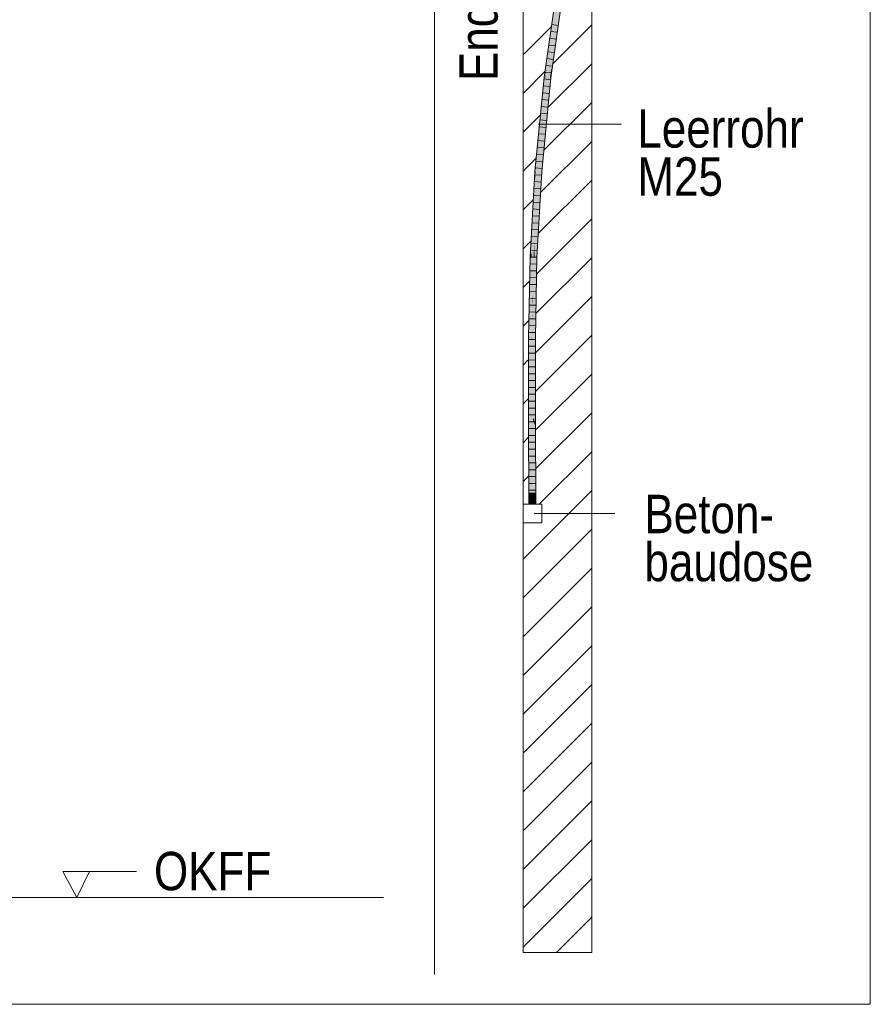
# Model space of a CAD drawing. Extents: x -720 to 300, y 62 to 1162.
# Tile 43 of 256: x 156 to 187, y 620 to 656. Entities that reach past the tile are written whole.
import ezdxf
from ezdxf.lldxf.tags import DXFTag

# ---------------------------------------------------------------- set-up
doc = ezdxf.new("R2010")
doc.units = 0
doc.layers.get('0').update_dxf_attribs({"lineweight": 13})
for name, color, linetype, lineweight, true_color in [('E_Betonbaudose', 1, 'Continuous', 13, 0xff0000), ('E_Detail_Beschriftung', 7, 'Continuous', 13, 0x009900), ('E_Detail_Wandschraffur', 7, 'Continuous', 5, 0xc0c0c0), ('E_Leerrohr 25-A06G93Y08I', 7, 'Continuous', 9, 0xff8000), ('E_Leerrohr 25-Shading', 7, 'Continuous', 9, 0xff8000)]:
    doc.layers.add(name, color=color, linetype=linetype, lineweight=lineweight, true_color=true_color)
doc.layers.add('E_Detail_Linie_Text_Bem', color=7, linetype='Continuous', lineweight=13)
doc.styles.get("Standard").update_dxf_attribs({"font": 'ARIALN.TTF'})
tags = doc.linetypes.add('fein_strichliert', pattern=[4, 1, -2, 1]).pattern_tags.tags
tags[8:9] = [DXFTag(74, 4), DXFTag(75, 0), DXFTag(340, '0'), DXFTag(46, 0.0), DXFTag(50, 0.0), DXFTag(44, 0.0), DXFTag(45, 0.0)]
tags[6:7] = [DXFTag(74, 4), DXFTag(75, 0), DXFTag(340, '0'), DXFTag(46, 0.0), DXFTag(50, 0.0), DXFTag(44, 0.0), DXFTag(45, 0.0)]
tags[4:5] = [DXFTag(74, 4), DXFTag(75, 0), DXFTag(340, '0'), DXFTag(46, 0.0), DXFTag(50, 0.0), DXFTag(44, 0.0), DXFTag(45, 0.0)]
tags = doc.linetypes.add('fein_strichliert-A06G93Y38I', pattern=[4, 1, -2, 1]).pattern_tags.tags
tags[8:9] = [DXFTag(74, 4), DXFTag(75, 0), DXFTag(340, '0'), DXFTag(46, 0.0), DXFTag(50, 0.0), DXFTag(44, 0.0), DXFTag(45, 0.0)]
tags[6:7] = [DXFTag(74, 4), DXFTag(75, 0), DXFTag(340, '0'), DXFTag(46, 0.0), DXFTag(50, 0.0), DXFTag(44, 0.0), DXFTag(45, 0.0)]
tags[4:5] = [DXFTag(74, 4), DXFTag(75, 0), DXFTag(340, '0'), DXFTag(46, 0.0), DXFTag(50, 0.0), DXFTag(44, 0.0), DXFTag(45, 0.0)]
tags = doc.linetypes.add('STRICHPUNKT2-A06G93Y18I', pattern=[12.7, 6.35, -3.175, 0, -3.175]).pattern_tags.tags
tags[10:11] = [DXFTag(74, 4), DXFTag(75, 0), DXFTag(340, '0'), DXFTag(46, 0.0), DXFTag(50, 0.0), DXFTag(44, 0.0), DXFTag(45, 0.0)]
tags[8:9] = [DXFTag(74, 4), DXFTag(75, 0), DXFTag(340, '0'), DXFTag(46, 0.0), DXFTag(50, 0.0), DXFTag(44, 0.0), DXFTag(45, 0.0)]
tags[6:7] = [DXFTag(74, 4), DXFTag(75, 0), DXFTag(340, '0'), DXFTag(46, 0.0), DXFTag(50, 0.0), DXFTag(44, 0.0), DXFTag(45, 0.0)]
tags[4:5] = [DXFTag(74, 4), DXFTag(75, 0), DXFTag(340, '0'), DXFTag(46, 0.0), DXFTag(50, 0.0), DXFTag(44, 0.0), DXFTag(45, 0.0)]

# ---------------------------------------------------------------- blocks, each defined once
blk = doc.blocks.new('Shading-A06G93SJ8I', base_point=(174.288, 726.756))
at = {"layer": 'E_Leerrohr 25-Shading', "color": 31, "true_color": 0xfabd7f}
for points in [[(175.294, 657.737), (174.955, 655.352), (175.381, 657.724), (174.94, 654.618)], [(175.448, 657.715), (175.381, 657.724), (174.955, 654.097), (174.94, 654.618)], [(175.448, 657.715), (174.955, 654.097), (175.452, 657.596)], [(174.94, 654.618), (174.955, 655.352), (174.75, 653.808), (174.782, 654.136)], [(174.94, 654.618), (174.75, 653.808), (174.824, 653.799)], [(174.94, 654.618), (174.824, 653.799), (174.955, 654.097), (174.911, 653.789)], [(174.782, 654.136), (174.736, 653.81), (174.75, 653.808)], [(174.736, 653.81), (174.479, 651.204), (174.485, 650.365), (174.43, 650.369)], [(174.75, 653.808), (174.736, 653.81), (174.485, 650.365)], [(174.824, 653.799), (174.75, 653.808), (174.485, 650.365)], [(174.485, 650.365), (174.573, 650.358), (174.824, 653.799), (174.911, 653.789)], [(174.479, 651.204), (174.397, 650.372), (174.43, 650.369)], [(174.337, 647.692), (174.485, 650.365), (174.343, 648.057), (174.43, 650.369)], [(174.485, 650.365), (174.337, 647.692), (174.402, 647.254), (174.354, 647.256)], [(174.43, 650.369), (174.397, 650.372), (174.343, 648.057), (174.356, 648.845)], [(174.356, 648.845), (174.397, 650.372), (174.374, 649.954)], [(174.485, 650.365), (174.402, 647.254), (174.573, 650.358)], [(174.374, 649.954), (174.339, 648.909), (174.313, 647.257), (174.312, 647.257)], [(174.374, 649.954), (174.313, 647.257), (174.356, 648.845)], [(174.339, 648.909), (174.374, 649.954), (174.349, 649.499)], [(174.349, 649.499), (174.284, 647.258), (174.339, 648.909)], [(174.284, 647.258), (174.349, 649.499), (174.287, 647.429), (174.337, 649.294)], [(174.337, 649.294), (174.316, 648.913), (174.287, 647.429), (174.302, 648.352)], [(174.339, 648.909), (174.284, 647.258), (174.312, 647.257)], [(174.316, 648.913), (174.309, 648.779), (174.302, 648.352)], [(174.302, 648.352), (174.309, 648.779), (174.243, 647.26), (174.236, 647.455)], [(174.343, 648.057), (174.356, 648.845), (174.313, 647.257)], [(174.302, 648.352), (174.243, 647.26), (174.274, 647.259)], [(174.274, 647.259), (174.283, 647.258), (174.302, 648.352), (174.287, 647.429)], [(174.337, 647.692), (174.343, 648.057), (174.313, 647.257)], [(174.236, 647.455), (174.225, 647.261), (174.243, 647.26)], [(174.337, 647.692), (174.313, 647.257), (174.354, 647.256)], [(174.173, 644.313), (174.225, 647.261), (174.171, 644.495)], [(174.173, 644.313), (174.257, 645.035), (174.225, 647.261), (174.262, 645.642)], [(174.243, 647.26), (174.225, 647.261), (174.263, 645.835), (174.262, 645.642)], [(174.274, 647.259), (174.243, 647.26), (174.263, 645.835)], [(174.283, 647.258), (174.274, 647.259), (174.267, 645.558), (174.263, 645.835)], [(174.272, 645.169), (174.284, 647.258), (174.267, 645.558), (174.283, 647.258)], [(174.272, 645.169), (174.313, 647.257), (174.284, 647.258)], [(174.344, 644.311), (174.313, 647.257), (174.284, 644.312), (174.272, 645.169)], [(174.283, 647.258), (174.284, 647.258), (174.287, 647.429)], [(174.374, 645.842), (174.354, 647.256), (174.319, 646.687), (174.313, 647.257)], [(174.402, 647.254), (174.354, 647.256), (174.374, 645.842)], [(174.319, 646.687), (174.344, 644.311), (174.349, 644.557)], [(174.374, 645.842), (174.319, 646.687), (174.349, 644.557)], [(174.263, 645.835), (174.262, 645.642), (174.267, 645.558), (174.266, 645.45)], [(174.262, 645.642), (174.257, 645.035), (174.266, 645.45), (174.263, 645.084)], [(174.263, 645.084), (174.272, 645.169), (174.266, 645.45)], [(174.266, 645.45), (174.272, 645.169), (174.267, 645.558)], [(174.257, 645.035), (174.173, 644.313), (174.251, 644.312)], [(174.251, 644.312), (174.256, 644.312), (174.257, 645.035), (174.263, 645.084)], [(174.272, 645.169), (174.256, 644.312), (174.267, 644.312)], [(174.256, 644.312), (174.272, 645.169), (174.263, 645.084)], [(174.272, 645.169), (174.267, 644.312), (174.284, 644.312)], [(174.171, 644.495), (174.167, 644.313), (174.173, 644.313)], [(174.167, 644.313), (174.171, 641.575), (174.173, 644.313)], [(174.173, 644.313), (174.171, 641.575), (174.251, 644.312), (174.252, 644.187)], [(174.252, 644.187), (174.256, 644.312), (174.251, 644.312)], [(174.256, 644.312), (174.252, 644.187), (174.259, 641.365)], [(174.256, 644.312), (174.259, 641.365), (174.267, 644.312), (174.269, 641.365)], [(174.267, 644.312), (174.269, 641.365), (174.284, 644.312), (174.282, 641.365)], [(174.282, 641.365), (174.348, 641.365), (174.284, 644.312), (174.344, 644.311)], [(174.252, 644.187), (174.171, 641.575), (174.259, 641.365), (174.171, 641.365)], [(174.184, 638.252), (174.272, 638.252), (174.171, 641.365), (174.259, 641.365)], [(174.259, 641.365), (174.272, 638.252), (174.269, 641.365)], [(174.269, 641.365), (174.272, 638.252), (174.282, 641.365)], [(174.282, 641.365), (174.272, 638.252), (174.349, 641.13), (174.34, 638.252)], [(174.282, 641.365), (174.349, 641.13), (174.348, 641.365)], [(174.34, 638.252), (174.361, 638.252), (174.349, 641.13)]]:
    blk.add_solid(points, dxfattribs=at)
at = {"layer": 'E_Leerrohr 25-Shading', "color": 43, "true_color": 0xd7ab7f}
for points in [[(175.258, 657.742), (174.992, 655.869), (175.294, 657.737), (174.955, 655.352)], [(175.452, 657.596), (174.955, 654.097), (175.489, 657.594), (174.992, 654.095)], [(174.992, 655.869), (174.859, 654.915), (174.878, 654.875), (174.82, 654.516)], [(174.859, 654.915), (174.992, 655.869), (174.866, 654.984)], [(174.992, 655.869), (174.878, 654.875), (174.974, 655.617)], [(174.782, 654.136), (174.955, 655.352), (174.878, 654.875)], [(174.878, 654.875), (174.955, 655.352), (174.974, 655.617)], [(174.751, 654.174), (174.706, 653.813), (174.866, 654.984), (174.859, 654.915)], [(174.859, 654.915), (174.706, 653.813), (174.82, 654.516)], [(174.782, 654.136), (174.782, 654.136), (174.82, 654.516), (174.878, 654.875)], [(174.706, 653.813), (174.736, 653.81), (174.82, 654.516), (174.782, 654.136)], [(174.751, 654.174), (174.7, 653.814), (174.706, 653.813)], [(174.942, 653.785), (174.992, 654.095), (174.911, 653.789), (174.958, 654.097)], [(174.958, 654.097), (174.955, 654.097), (174.911, 653.789)], [(174.992, 654.095), (174.992, 654.095), (174.948, 653.784), (174.942, 653.785)], [(174.479, 651.204), (174.706, 653.813), (174.497, 651.512), (174.7, 653.814)], [(174.736, 653.81), (174.706, 653.813), (174.479, 651.204)], [(174.497, 651.512), (174.7, 653.814), (174.534, 652.134)], [(174.799, 652.456), (174.911, 653.789), (174.573, 650.358)], [(174.948, 653.784), (174.942, 653.785), (174.692, 651.192), (174.799, 652.456)], [(174.942, 653.785), (174.911, 653.789), (174.799, 652.456)], [(174.39, 650.372), (174.397, 650.372), (174.534, 652.134), (174.497, 651.512)], [(174.39, 650.372), (174.534, 652.134), (174.462, 651.407)], [(174.692, 651.192), (174.799, 652.456), (174.596, 650.356), (174.573, 650.358)], [(174.383, 650.373), (174.462, 651.407), (174.437, 651.152)], [(174.383, 650.373), (174.384, 650.373), (174.462, 651.407), (174.42, 650.802)], [(174.479, 651.204), (174.497, 651.512), (174.397, 650.372)], [(174.437, 651.152), (174.397, 650.748), (174.383, 650.373), (174.371, 650.374)], [(174.596, 650.356), (174.61, 650.355), (174.692, 651.192)], [(174.397, 650.748), (174.361, 650.375), (174.371, 650.374)], [(174.384, 650.373), (174.39, 650.372), (174.42, 650.802)], [(174.344, 649.978), (174.321, 649.074), (174.367, 650.374), (174.356, 649.982)], [(174.375, 650.179), (174.383, 650.373), (174.342, 649.463), (174.343, 649.492)], [(174.343, 649.492), (174.383, 650.373), (174.356, 649.982), (174.371, 650.374)], [(174.344, 649.978), (174.367, 650.374), (174.361, 650.375)], [(174.344, 649.978), (174.361, 650.375), (174.348, 650.145)], [(174.375, 650.179), (174.349, 649.499), (174.39, 650.372), (174.374, 649.954)], [(174.356, 649.982), (174.371, 650.374), (174.367, 650.374)], [(174.374, 649.954), (174.397, 650.372), (174.39, 650.372)], [(174.383, 650.373), (174.375, 650.179), (174.384, 650.373)], [(174.375, 650.179), (174.39, 650.372), (174.384, 650.373)], [(174.528, 649.271), (174.573, 650.358), (174.402, 647.254)], [(174.61, 650.355), (174.596, 650.356), (174.462, 647.689), (174.528, 649.271)], [(174.596, 650.356), (174.573, 650.358), (174.528, 649.271)], [(174.236, 647.455), (174.344, 649.978), (174.188, 647.262), (174.348, 650.145)], [(174.309, 648.779), (174.321, 649.074), (174.236, 647.455), (174.344, 649.978)], [(174.321, 649.074), (174.316, 648.913), (174.356, 649.982), (174.343, 649.492)], [(174.357, 649.714), (174.375, 650.179), (174.337, 649.294), (174.342, 649.463)], [(174.337, 649.294), (174.349, 649.499), (174.357, 649.714)], [(174.343, 649.492), (174.316, 648.913), (174.342, 649.463)], [(174.342, 649.463), (174.316, 648.913), (174.337, 649.294)], [(174.462, 647.689), (174.528, 649.271), (174.421, 647.253), (174.402, 647.254)], [(174.316, 648.913), (174.321, 649.074), (174.309, 648.779)], [(174.236, 647.455), (174.188, 647.262), (174.217, 647.261)], [(174.217, 647.261), (174.225, 647.261), (174.236, 647.455)], [(174.421, 647.253), (174.438, 647.253), (174.462, 647.689)], [(174.225, 647.261), (174.147, 645.169), (174.165, 644.313), (174.131, 644.313)], [(174.188, 647.262), (174.147, 645.169), (174.217, 647.261)], [(174.147, 645.169), (174.225, 647.261), (174.217, 647.261)], [(174.225, 647.261), (174.165, 644.313), (174.171, 644.495)], [(174.4, 646.631), (174.402, 647.254), (174.374, 645.842)], [(174.397, 645.168), (174.437, 647.198), (174.399, 646.064)], [(174.399, 646.064), (174.437, 647.198), (174.4, 646.532), (174.404, 646.686)], [(174.421, 647.253), (174.402, 647.254), (174.4, 646.631)], [(174.404, 646.686), (174.437, 647.198), (174.421, 647.253), (174.438, 647.253)], [(174.404, 646.686), (174.421, 647.253), (174.409, 646.88)], [(174.4, 646.631), (174.404, 646.686), (174.409, 646.88)], [(174.349, 644.557), (174.36, 644.888), (174.4, 646.631), (174.4, 646.532)], [(174.349, 644.557), (174.4, 646.631), (174.374, 645.842)], [(174.36, 644.888), (174.399, 646.064), (174.4, 646.532)], [(174.404, 646.686), (174.4, 646.631), (174.4, 646.532)], [(174.347, 644.357), (174.397, 645.168), (174.36, 644.888), (174.399, 646.064)], [(174.369, 644.311), (174.397, 645.168), (174.346, 644.311), (174.347, 644.357)], [(174.369, 644.311), (174.381, 644.311), (174.397, 645.168)], [(174.36, 644.888), (174.353, 644.669), (174.347, 644.357), (174.344, 644.311)], [(174.353, 644.669), (174.349, 644.557), (174.344, 644.311)], [(174.131, 644.313), (174.134, 641.365), (174.171, 641.575), (174.171, 641.365)], [(174.131, 644.313), (174.171, 641.575), (174.165, 644.313)], [(174.165, 644.313), (174.167, 644.313), (174.171, 644.495)], [(174.171, 641.575), (174.167, 644.313), (174.165, 644.313)], [(174.347, 644.357), (174.344, 644.311), (174.346, 644.311)], [(174.346, 644.311), (174.344, 644.311), (174.348, 641.365)], [(174.369, 644.311), (174.346, 644.311), (174.375, 641.365), (174.348, 641.365)], [(174.375, 641.365), (174.384, 641.365), (174.369, 644.311), (174.381, 644.311)], [(174.147, 638.252), (174.184, 638.252), (174.134, 641.365), (174.171, 641.365)], [(174.375, 641.365), (174.348, 641.365), (174.369, 638.252), (174.349, 641.13)], [(174.375, 641.365), (174.369, 638.252), (174.397, 638.252)], [(174.397, 638.252), (174.384, 641.365), (174.375, 641.365)], [(174.349, 641.13), (174.361, 638.252), (174.369, 638.252)]]:
    blk.add_solid(points, dxfattribs=at)
at = {"layer": 'E_Leerrohr 25-Shading', "color": 31, "true_color": 0xecb67f}
for points in [[(174.272, 638.646), (174.147, 638.646), (174.272, 638.252), (174.147, 638.252)], [(174.397, 638.646), (174.272, 638.646), (174.397, 638.252), (174.272, 638.252)], [(174.272, 638.252), (174.082, 638.252), (174.272, 638.246), (174.082, 638.246)], [(174.305, 638.252), (174.272, 638.252), (174.305, 638.246), (174.272, 638.246)], [(174.462, 638.246), (174.462, 638.252), (174.305, 638.246), (174.305, 638.252)]]:
    blk.add_solid(points, dxfattribs=at)
blk = doc.blocks.new('Referenz-A06G93Y68I')
at = {"layer": 'E_Betonbaudose', "linetype": 'Continuous', "ltscale": 0.13}
for p, q in [((173.932, 637.566), (173.932, 638.246)), ((173.932, 638.246), (174.612, 638.246)), ((174.612, 638.246), (174.612, 637.566)), ((174.612, 637.566), (173.932, 637.566))]:
    blk.add_line(p, q, dxfattribs=at)
at = {"layer": 'E_Detail_Linie_Text_Bem', "linetype": 'fein_strichliert-A06G93Y38I', "ltscale": 0.65}
for p, q in [((186.585, 620.017), (186.585, 681.333)), ((170.704, 621.098), (170.704, 673.977)), ((123.816, 620.017), (183.559, 620.017)), ((183.559, 620.017), (186.585, 620.017))]:
    blk.add_line(p, q, dxfattribs=at)
at = {"layer": 'E_Detail_Linie_Text_Bem', "linetype": 'Continuous', "ltscale": 0.13}
for p, q in [((173.932, 650.106), (173.932, 661.906)), ((176.432, 661.906), (176.432, 621.906)), ((173.932, 649.906), (173.932, 650.106)), ((173.932, 621.906), (173.932, 649.906)), ((131.832, 623.906), (168.845, 623.906)), ((176.432, 621.906), (173.932, 621.906))]:
    blk.add_line(p, q, dxfattribs=at)
at = {"layer": 'E_Detail_Linie_Text_Bem', "color": 0, "linetype": 'Continuous', "ltscale": 0.13}
for p, q in [((174.497, 652.103), (177.518, 652.103)), ((174.338, 637.906), (177.276, 637.906)), ((157.673, 623.906), (157.163, 624.856)), ((157.163, 624.856), (159.847, 624.856)), ((158.13, 624.859), (157.673, 623.906))]:
    blk.add_line(p, q, dxfattribs=at)
at = {"layer": 'E_Detail_Wandschraffur', "linetype": 'ByBlock', "ltscale": 0.13}
for p, q in [((175.032, 654.315), (176.432, 655.715)), ((173.932, 653.215), (174.729, 654.012)), ((174.694, 651.149), (176.432, 652.887)), ((173.932, 650.387), (174.404, 650.859)), ((174.495, 648.121), (176.432, 650.058)), ((173.932, 647.558), (174.21, 647.836)), ((174.411, 645.209), (176.432, 647.23)), ((173.932, 644.73), (174.129, 644.927)), ((174.398, 642.367), (176.432, 644.401)), ((173.932, 641.901), (174.121, 642.09)), ((174.414, 639.554), (176.432, 641.573)), ((173.932, 639.073), (174.14, 639.281)), ((173.932, 636.245), (176.432, 638.745)), ((173.932, 633.416), (176.432, 635.916)), ((173.932, 630.588), (176.432, 633.088)), ((173.932, 627.759), (176.432, 630.259)), ((173.932, 624.931), (176.432, 627.431)), ((173.932, 622.102), (176.432, 624.602))]:
    blk.add_line(p, q, dxfattribs=at)
at = {"layer": 'E_Detail_Wandschraffur', "linetype": 'fein_strichliert', "ltscale": 0.13}
for p, q in [((173.932, 654.629), (174.951, 655.648)), ((174.847, 652.715), (176.432, 654.301)), ((173.932, 651.801), (174.558, 652.426)), ((174.574, 649.614), (176.432, 651.472)), ((173.932, 648.972), (174.294, 649.334)), ((174.436, 646.648), (176.432, 648.644)), ((173.932, 646.144), (174.161, 646.373)), ((174.391, 643.775), (176.432, 645.816)), ((173.932, 643.316), (174.111, 643.495)), ((174.413, 640.968), (176.432, 642.987)), ((173.932, 640.487), (174.131, 640.685)), ((174.52, 638.246), (176.432, 640.159)), ((173.932, 634.83), (176.432, 637.33)), ((173.932, 632.002), (176.432, 634.502)), ((173.932, 629.173), (176.432, 631.673)), ((173.932, 626.345), (176.432, 628.845)), ((173.932, 623.517), (176.432, 626.017)), ((175.15, 621.906), (176.432, 623.188))]:
    blk.add_line(p, q, dxfattribs=at)
at = {"layer": 'E_Leerrohr 25-A06G93Y08I', "linetype": 'Continuous', "ltscale": 0.13}
for p, q in [((174.7, 653.814), (175.258, 657.742)), ((174.948, 653.784), (175.505, 657.706)), ((175.212, 655.695), (174.979, 655.726)), ((175.177, 655.448), (174.944, 655.479)), ((175.106, 654.953), (174.873, 654.983)), ((175.141, 655.201), (174.908, 655.231)), ((175.071, 654.706), (174.838, 654.736)), ((175.036, 654.459), (174.803, 654.488)), ((174.966, 653.964), (174.733, 653.993)), ((175.001, 654.211), (174.768, 654.24)), ((174.361, 650.375), (174.7, 653.814)), ((174.61, 650.355), (174.948, 653.784)), ((174.934, 653.716), (174.7, 653.745)), ((174.885, 653.22), (174.651, 653.246)), ((174.909, 653.468), (174.676, 653.495)), ((174.86, 652.971), (174.627, 652.997)), ((174.811, 652.474), (174.577, 652.499)), ((174.836, 652.723), (174.602, 652.748)), ((174.787, 652.226), (174.553, 652.25)), ((174.762, 651.977), (174.528, 652)), ((174.713, 651.481), (174.479, 651.502)), ((174.738, 651.729), (174.504, 651.751)), ((174.689, 651.232), (174.455, 651.253)), ((174.64, 650.735), (174.406, 650.755)), ((174.664, 650.984), (174.43, 651.004)), ((174.188, 647.262), (174.361, 650.375)), ((174.615, 650.487), (174.381, 650.505)), ((174.438, 647.253), (174.61, 650.355)), ((174.582, 649.989), (174.348, 650.006)), ((174.596, 650.238), (174.362, 650.256)), ((174.568, 649.739), (174.334, 649.756)), ((174.541, 649.241), (174.306, 649.256)), ((174.554, 649.49), (174.32, 649.506)), ((174.527, 648.992), (174.292, 649.006)), ((174.513, 648.743), (174.279, 648.756)), ((174.486, 648.244), (174.251, 648.256)), ((174.499, 648.493), (174.265, 648.506)), ((174.472, 647.995), (174.237, 648.006)), ((174.444, 647.496), (174.209, 647.506)), ((174.458, 647.746), (174.223, 647.756)), ((174.131, 644.313), (174.188, 647.262)), ((174.431, 647.247), (174.196, 647.256)), ((174.381, 644.311), (174.438, 647.253)), ((174.421, 646.748), (174.186, 646.755)), ((174.426, 646.997), (174.191, 647.006)), ((174.416, 646.498), (174.181, 646.505)), ((174.411, 646.248), (174.176, 646.255)), ((174.401, 645.749), (174.166, 645.755)), ((174.406, 645.999), (174.171, 646.005)), ((174.396, 645.499), (174.161, 645.504)), ((174.387, 645), (174.152, 645.004)), ((174.391, 645.25), (174.157, 645.254)), ((174.382, 644.75), (174.147, 644.754)), ((174.134, 641.365), (174.131, 644.313)), ((174.373, 644.251), (174.138, 644.253)), ((174.377, 644.501), (174.142, 644.503)), ((174.384, 641.365), (174.381, 644.311)), ((174.373, 644.001), (174.138, 644.003)), ((174.374, 643.751), (174.139, 643.753)), ((174.374, 643.501), (174.139, 643.503)), ((174.374, 643.252), (174.139, 643.253)), ((174.375, 643.002), (174.14, 643.003)), ((174.375, 642.752), (174.14, 642.752)), ((174.375, 642.502), (174.14, 642.502)), ((174.376, 642.252), (174.141, 642.252)), ((174.376, 642.002), (174.141, 642.002)), ((174.376, 641.752), (174.141, 641.752)), ((174.147, 638.252), (174.134, 641.365)), ((174.377, 641.502), (174.142, 641.502)), ((174.397, 638.252), (174.384, 641.365)), ((174.377, 641.252), (174.142, 641.252)), ((174.378, 641.002), (174.143, 641.002)), ((174.379, 640.752), (174.144, 640.752)), ((174.38, 640.502), (174.145, 640.502)), ((174.382, 640.252), (174.147, 640.252)), ((174.383, 640.002), (174.148, 640.002)), ((174.384, 639.752), (174.149, 639.752)), ((174.385, 639.502), (174.15, 639.502)), ((174.386, 639.252), (174.151, 639.252)), ((174.387, 639.002), (174.152, 639.002)), ((174.147, 638.646), (174.147, 638.252)), ((174.221, 638.646), (174.147, 638.646)), ((174.388, 638.752), (174.153, 638.752)), ((174.389, 638.502), (174.154, 638.502)), ((174.324, 638.646), (174.221, 638.646)), ((174.397, 638.646), (174.324, 638.646)), ((174.397, 638.252), (174.397, 638.646)), ((174.082, 638.252), (174.082, 638.246)), ((174.194, 638.252), (174.082, 638.252)), ((174.194, 638.246), (174.082, 638.246)), ((174.221, 638.252), (174.147, 638.252)), ((174.397, 638.252), (174.147, 638.252)), ((174.351, 638.252), (174.194, 638.252)), ((174.351, 638.246), (174.194, 638.246)), ((174.324, 638.252), (174.221, 638.252)), ((174.397, 638.252), (174.324, 638.252)), ((174.462, 638.252), (174.351, 638.252)), ((174.462, 638.246), (174.351, 638.246)), ((174.462, 638.246), (174.462, 638.252))]:
    blk.add_line(p, q, dxfattribs=at)
at = {"layer": 'E_Leerrohr 25-A06G93Y08I', "linetype": 'STRICHPUNKT2-A06G93Y18I', "lineweight": 5, "ltscale": 0.13}
blk.add_line((174.272, 638.252), (174.272, 638.646), dxfattribs=at)
at = {"layer": 'E_Detail_Beschriftung', "linetype": 'Continuous', "ltscale": 0.13, "insert": (171.607, 653.669), "char_height": 1.4, "attachment_point": 1, "rotation": 90}
blk.add_mtext('{\\fArial Narrow;Endtüllen}', dxfattribs=at)
at = {"layer": 'E_Detail_Beschriftung', "linetype": 'Continuous', "ltscale": 0.13, "char_height": 1.4, "attachment_point": 1}
for s, insert in [('{\\fArial Narrow;Leerrohr}', (178.096, 652.643)), ('{\\fArial Narrow;M25}', (178.096, 650.89)), ('{\\fArial Narrow;Beton-}', (178.354, 638.589)), ('{\\fArial Narrow;baudose}', (178.354, 636.839)), ('{\\fArial Narrow;OKFF}', (160.481, 625.573))]:
    blk.add_mtext(s, dxfattribs=dict(at, insert=insert))

msp = doc.modelspace()

# ---------------------------------------------------------------- block references
at = {"color": 8, "lineweight": 25, "ltscale": 0.25, "true_color": 0x808080}
msp.add_blockref('Referenz-A06G93Y68I', (0, 0), dxfattribs=at)
msp.add_blockref('Shading-A06G93SJ8I', (174.288, 726.756))

doc.saveas('drawing.dxf')
